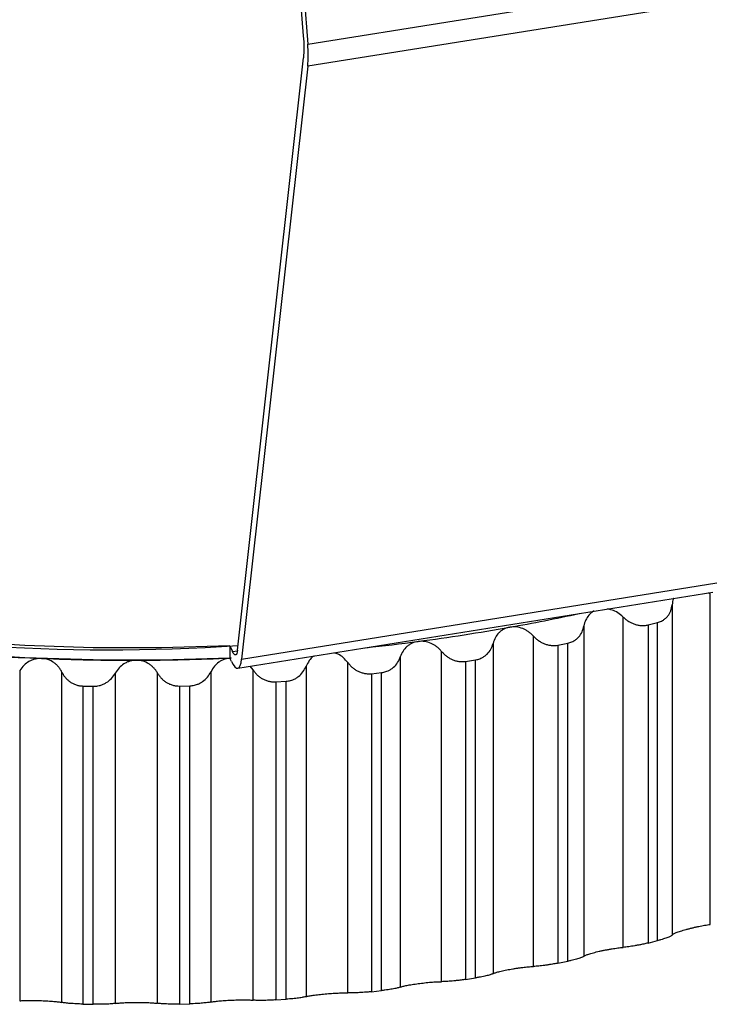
# Paper-space layout '_Isométrica' of a CAD drawing. Header units: millimetres. Extents: x -31.7 to 30, y -22.2 to 44.1.
# Tile 4 of 7: x -2.3 to 11.7, y -22.2 to -2.3. Entities that reach past the tile are written whole.
import ezdxf

# ---------------------------------------------------------------- set-up
doc = ezdxf.new("R2010")
doc.units = ezdxf.units.MM

psp = doc.layouts.new('_Isométrica')

# ---------------------------------------------------------------- linework, layer by layer
at = {"color": 7, "linetype": 'Continuous', "lineweight": 25}
for p, q in [((3.503, -2.588), (2.682, 7.839)), ((2.759, 7.747), (3.587, -2.76)), ((3.587, -2.76), (13.222, -1.216)), ((13.223, -1.661), (3.587, -3.205)), ((2.164, -15.052), (3.504, -3.033)), ((3.587, -3.205), (2.247, -15.23)), ((2.247, -15.23), (11.882, -13.686)), ((2.167, -15.417), (11.803, -13.873)), ((11.749, -13.914), (11.711, -13.887)), ((11.749, -20.614), (11.749, -13.914)), ((10.976, -14.129), (10.976, -20.828)), ((9.984, -21.078), (9.984, -14.378)), ((9.186, -14.559), (9.186, -21.258)), ((10.487, -14.539), (10.68, -14.491)), ((10.487, -14.539), (10.487, -20.99)), ((10.68, -20.941), (10.68, -14.491)), ((8.164, -21.465), (8.164, -14.766)), ((2.007, -14.965), (2.007, -15.21)), ((2.007, -14.965), (2.061, -15.077)), ((7.345, -14.912), (7.345, -21.611)), ((8.661, -14.948), (8.86, -14.908)), ((8.661, -14.948), (8.661, -21.399)), ((8.86, -21.358), (8.86, -14.908)), ((2.061, -15.077), (2.163, -15.061)), ((6.3, -21.774), (6.3, -15.075)), ((2.04, -15.28), (2.007, -15.21)), ((2.478, -15.45), (2.417, -15.377)), ((4.401, -22.002), (4.401, -15.303)), ((5.464, -15.185), (5.464, -21.885)), ((6.788, -15.278), (6.991, -15.246)), ((6.788, -15.278), (6.788, -21.728)), ((6.991, -21.697), (6.991, -15.246)), ((-2.254, -15.461), (-2.254, -22.161)), ((-1.398, -22.195), (-1.398, -15.496)), ((-0.316, -15.516), (-0.316, -22.215)), ((0.541, -22.213), (0.541, -15.514)), ((1.623, -15.488), (1.623, -22.188)), ((2.478, -22.149), (2.478, -15.45)), ((3.553, -15.378), (3.553, -22.077)), ((4.878, -15.527), (5.084, -15.504)), ((4.878, -15.527), (4.878, -21.977)), ((5.084, -21.955), (5.084, -15.504)), ((0.988, -15.777), (1.198, -15.772)), ((1.198, -22.223), (1.198, -15.772)), ((2.941, -15.694), (3.15, -15.68)), ((2.941, -15.694), (2.941, -22.144)), ((3.15, -22.13), (3.15, -15.68)), ((-0.971, -15.778), (-0.761, -15.782)), ((-0.971, -15.778), (-0.971, -22.228)), ((-0.761, -22.232), (-0.761, -15.782)), ((0.988, -15.777), (0.988, -22.228)), ((10.487, -20.99), (10.68, -20.941)), ((8.661, -21.399), (8.86, -21.358)), ((6.788, -21.728), (6.991, -21.697)), ((4.878, -21.977), (5.084, -21.955)), ((2.941, -22.144), (3.15, -22.13)), ((-0.971, -22.228), (-0.761, -22.232)), ((0.988, -22.228), (1.198, -22.223))]:
    psp.add_line(p, q, dxfattribs=at)
at = {"color": 7, "linetype": 'Continuous', "lineweight": 25, "flags": 128}
for points in [[(2.007, -14.965), (0.621, -15.005), (-0.766, -15.003), (-2.151, -14.958), (-3.529, -14.871)], [(2.007, -15.21), (0.621, -15.25), (-0.766, -15.248), (-2.151, -15.203), (-3.529, -15.116)], [(2.164, -15.052), (2.158, -15.09), (2.149, -15.118), (2.139, -15.137), (2.126, -15.145), (2.111, -15.144), (2.095, -15.131), (2.078, -15.109), (2.061, -15.077)], [(2.04, -15.28), (2.075, -15.343), (2.109, -15.388), (2.141, -15.412), (2.17, -15.416), (2.196, -15.399), (2.218, -15.361), (2.235, -15.304), (2.247, -15.23)]]:
    psp.add_lwpolyline(points, dxfattribs=at)
at = {"color": 7, "linetype": 'Continuous', "lineweight": 25}
for centre, radius, start, end in [((0.339, -2.845), 3.175, 0.1776, 4.6472), ((1.145, -2.987), 2.452, 354.8951, 5.3011), ((1.707, -2.846), 1.807, 354.0626, 0.3331), ((-0.42, 23.59), 38.634, 242.2902, 273.8508), ((0.596, 25.138), 40.35, 280.1157, 282.1516), ((0.303, 26.78), 42.017, 277.5545, 280.1152), ((0.146, 27.933), 43.181, 276.1437, 277.5604), ((-0.02, 29.264), 44.518, 265.2335, 267.6973), ((0, 29.724), 44.978, 267.6956, 270.1426), ((0.001, 29.695), 44.95, 270.1408, 272.5888)]:
    psp.add_arc(centre, radius, start, end, dxfattribs=at)
for points, knots in [([(10.68, -14.491), (10.694, -14.487), (10.722, -14.479), (10.761, -14.461), (10.804, -14.436), (10.848, -14.402), (10.904, -14.342), (10.956, -14.252), (10.97, -14.17), (10.976, -14.129)], [0, 0, 0, 0, 0.082853, 0.165927, 0.250138, 0.374253, 0.499646, 0.745169, 1, 1, 1, 1]), ([(11.008, -14), (11.007, -14.002), (10.985, -14.04), (10.981, -14.086), (10.976, -14.129)], [0, 0, 0, 0, 0.04793, 1, 1, 1, 1]), ([(9.391, -14.259), (9.388, -14.26), (9.344, -14.277), (9.284, -14.339), (9.215, -14.439), (9.196, -14.517), (9.186, -14.559)], [0, 0, 0, 0, 0.025239, 0.354602, 0.657232, 1, 1, 1, 1]), ([(9.984, -14.378), (9.948, -14.348), (9.88, -14.289), (9.768, -14.233), (9.694, -14.221), (9.661, -14.216)], [0, 0, 0, 0, 0.388121, 0.730911, 1, 1, 1, 1]), ([(9.984, -14.378), (10.002, -14.395), (10.036, -14.426), (10.093, -14.466), (10.154, -14.5), (10.218, -14.526), (10.285, -14.544), (10.353, -14.552), (10.422, -14.552), (10.466, -14.543), (10.487, -14.539)], [0, 0, 0, 0, 0.129306, 0.25435, 0.377085, 0.499572, 0.624384, 0.748815, 0.875527, 1, 1, 1, 1]), ([(8.164, -14.766), (8.147, -14.749), (8.114, -14.715), (8.059, -14.673), (8.003, -14.639), (7.923, -14.602), (7.814, -14.572), (7.726, -14.58), (7.683, -14.584)], [0, 0, 0, 0, 0.136995, 0.265987, 0.387199, 0.500898, 0.756604, 1, 1, 1, 1]), ([(8.86, -14.908), (8.874, -14.904), (8.903, -14.898), (8.944, -14.882), (8.989, -14.859), (9.037, -14.827), (9.097, -14.769), (9.156, -14.682), (9.176, -14.6), (9.186, -14.559)], [0, 0, 0, 0, 0.082854, 0.165927, 0.250138, 0.374253, 0.499646, 0.745169, 1, 1, 1, 1]), ([(7.683, -14.584), (7.662, -14.589), (7.621, -14.598), (7.562, -14.623), (7.508, -14.657), (7.447, -14.71), (7.383, -14.794), (7.358, -14.871), (7.345, -14.912)], [0, 0, 0, 0, 0.120675, 0.243707, 0.36983, 0.499724, 0.734306, 1, 1, 1, 1]), ([(8.164, -14.766), (8.181, -14.783), (8.213, -14.816), (8.268, -14.858), (8.327, -14.894), (8.39, -14.923), (8.456, -14.944), (8.525, -14.955), (8.594, -14.958), (8.639, -14.951), (8.661, -14.948)], [0, 0, 0, 0, 0.129306, 0.254351, 0.377086, 0.499572, 0.624384, 0.748815, 0.875527, 1, 1, 1, 1]), ([(5.827, -14.873), (5.806, -14.876), (5.764, -14.884), (5.703, -14.907), (5.646, -14.938), (5.58, -14.988), (5.511, -15.069), (5.48, -15.145), (5.464, -15.185)], [0, 0, 0, 0, 0.120675, 0.243707, 0.36983, 0.499725, 0.734306, 1, 1, 1, 1]), ([(6.3, -15.075), (6.284, -15.057), (6.253, -15.022), (6.2, -14.977), (6.146, -14.941), (6.068, -14.901), (5.96, -14.866), (5.871, -14.871), (5.827, -14.873)], [0, 0, 0, 0, 0.136996, 0.265989, 0.387201, 0.500901, 0.756605, 1, 1, 1, 1]), ([(6.991, -15.246), (7.006, -15.243), (7.035, -15.238), (7.078, -15.224), (7.125, -15.203), (7.175, -15.173), (7.24, -15.118), (7.306, -15.033), (7.332, -14.953), (7.345, -14.912)], [0, 0, 0, 0, 0.082854, 0.165927, 0.250138, 0.374253, 0.499646, 0.745169, 1, 1, 1, 1]), ([(3.715, -15.169), (3.71, -15.171), (3.669, -15.194), (3.61, -15.265), (3.573, -15.339), (3.553, -15.378)], [0, 0, 0, 0, 0.061644, 0.501643, 1, 1, 1, 1]), ([(4.401, -15.303), (4.371, -15.268), (4.315, -15.202), (4.215, -15.133), (4.146, -15.113), (4.118, -15.104)], [0, 0, 0, 0, 0.399375, 0.752103, 1, 1, 1, 1]), ([(6.3, -15.075), (6.315, -15.092), (6.345, -15.127), (6.398, -15.172), (6.455, -15.21), (6.516, -15.241), (6.581, -15.265), (6.65, -15.279), (6.72, -15.285), (6.765, -15.28), (6.788, -15.278)], [0, 0, 0, 0, 0.129306, 0.254351, 0.377086, 0.499572, 0.624385, 0.748815, 0.875527, 1, 1, 1, 1]), ([(-1.809, -15.218), (-1.831, -15.218), (-1.875, -15.218), (-1.941, -15.23), (-2.006, -15.251), (-2.084, -15.289), (-2.175, -15.355), (-2.227, -15.425), (-2.254, -15.461)], [0, 0, 0, 0, 0.120675, 0.243707, 0.36983, 0.499725, 0.734306, 1, 1, 1, 1]), ([(-1.398, -15.496), (-1.409, -15.476), (-1.43, -15.436), (-1.469, -15.384), (-1.513, -15.339), (-1.579, -15.287), (-1.676, -15.235), (-1.765, -15.224), (-1.809, -15.218)], [0, 0, 0, 0, 0.136996, 0.265989, 0.387202, 0.500902, 0.756606, 1, 1, 1, 1]), ([(0.111, -15.254), (0.09, -15.255), (0.046, -15.257), (-0.019, -15.272), (-0.083, -15.295), (-0.159, -15.337), (-0.245, -15.407), (-0.292, -15.478), (-0.316, -15.516)], [0, 0, 0, 0, 0.120675, 0.243707, 0.36983, 0.499725, 0.734306, 1, 1, 1, 1]), ([(0.541, -15.514), (0.529, -15.494), (0.506, -15.456), (0.462, -15.406), (0.416, -15.363), (0.346, -15.313), (0.246, -15.265), (0.155, -15.258), (0.111, -15.254)], [0, 0, 0, 0, 0.136996, 0.265989, 0.387201, 0.500902, 0.756606, 1, 1, 1, 1]), ([(2.031, -15.209), (2.01, -15.21), (1.966, -15.214), (1.902, -15.232), (1.84, -15.258), (1.767, -15.303), (1.686, -15.376), (1.645, -15.45), (1.623, -15.488)], [0, 0, 0, 0, 0.120675, 0.243707, 0.36983, 0.499725, 0.734306, 1, 1, 1, 1]), ([(4.401, -15.303), (4.415, -15.321), (4.443, -15.357), (4.493, -15.404), (4.547, -15.445), (4.607, -15.478), (4.671, -15.505), (4.739, -15.522), (4.808, -15.531), (4.855, -15.528), (4.878, -15.527)], [0, 0, 0, 0, 0.129306, 0.254351, 0.377086, 0.499573, 0.624385, 0.748815, 0.875527, 1, 1, 1, 1]), ([(5.084, -15.504), (5.099, -15.502), (5.129, -15.497), (5.173, -15.485), (5.222, -15.467), (5.275, -15.439), (5.344, -15.386), (5.417, -15.305), (5.448, -15.226), (5.464, -15.185)], [0, 0, 0, 0, 0.082854, 0.165927, 0.250138, 0.374253, 0.499646, 0.745169, 1, 1, 1, 1]), ([(-1.398, -15.496), (-1.388, -15.516), (-1.367, -15.555), (-1.328, -15.607), (-1.282, -15.654), (-1.23, -15.695), (-1.172, -15.73), (-1.108, -15.756), (-1.041, -15.773), (-0.994, -15.776), (-0.971, -15.778)], [0, 0, 0, 0, 0.129306, 0.254351, 0.377086, 0.499573, 0.624385, 0.748816, 0.875527, 1, 1, 1, 1]), ([(-0.761, -15.782), (-0.745, -15.782), (-0.714, -15.781), (-0.668, -15.775), (-0.616, -15.763), (-0.557, -15.742), (-0.478, -15.699), (-0.388, -15.628), (-0.341, -15.554), (-0.316, -15.516)], [0, 0, 0, 0, 0.082854, 0.165927, 0.250138, 0.374253, 0.499646, 0.745169, 1, 1, 1, 1]), ([(0.541, -15.514), (0.553, -15.534), (0.576, -15.571), (0.619, -15.623), (0.668, -15.668), (0.723, -15.706), (0.783, -15.738), (0.849, -15.761), (0.918, -15.776), (0.965, -15.777), (0.988, -15.777)], [0, 0, 0, 0, 0.1293059, 0.2543511, 0.3770863, 0.4995729, 0.6243853, 0.7488156, 0.8755271, 1, 1, 1, 1]), ([(1.198, -15.772), (1.213, -15.772), (1.244, -15.77), (1.29, -15.762), (1.341, -15.747), (1.398, -15.724), (1.475, -15.678), (1.559, -15.603), (1.601, -15.527), (1.623, -15.488)], [0, 0, 0, 0, 0.082854, 0.165927, 0.250138, 0.374253, 0.499646, 0.745169, 1, 1, 1, 1]), ([(2.478, -15.45), (2.491, -15.469), (2.517, -15.505), (2.563, -15.555), (2.615, -15.597), (2.672, -15.634), (2.735, -15.663), (2.802, -15.683), (2.871, -15.695), (2.918, -15.694), (2.941, -15.694)], [0, 0, 0, 0, 0.129306, 0.254351, 0.377086, 0.499573, 0.624385, 0.748815, 0.875527, 1, 1, 1, 1]), ([(3.15, -15.68), (3.165, -15.678), (3.195, -15.675), (3.24, -15.665), (3.291, -15.648), (3.345, -15.623), (3.419, -15.573), (3.497, -15.495), (3.534, -15.417), (3.553, -15.378)], [0, 0, 0, 0, 0.082854, 0.165927, 0.250138, 0.374253, 0.499646, 0.745169, 1, 1, 1, 1]), ([(10.976, -20.828), (10.979, -20.824), (10.985, -20.818), (11.003, -20.806), (11.028, -20.793), (11.07, -20.775), (11.141, -20.749), (11.22, -20.726), (11.258, -20.715)], [0, 0, 0, 0, 0.136996, 0.265989, 0.387201, 0.500902, 0.756606, 1, 1, 1, 1]), ([(11.258, -20.715), (11.278, -20.71), (11.318, -20.699), (11.383, -20.683), (11.449, -20.667), (11.535, -20.649), (11.641, -20.629), (11.712, -20.619), (11.749, -20.614)], [0, 0, 0, 0, 0.120675, 0.243707, 0.36983, 0.499725, 0.734306, 1, 1, 1, 1]), ([(10.976, -20.828), (10.974, -20.831), (10.968, -20.838), (10.95, -20.85), (10.924, -20.863), (10.891, -20.877), (10.849, -20.892), (10.799, -20.908), (10.743, -20.925), (10.701, -20.936), (10.68, -20.941)], [0, 0, 0, 0, 0.129306, 0.254351, 0.377086, 0.499573, 0.624385, 0.748816, 0.875527, 1, 1, 1, 1]), ([(9.186, -21.258), (9.19, -21.255), (9.199, -21.249), (9.222, -21.237), (9.25, -21.226), (9.298, -21.21), (9.375, -21.187), (9.456, -21.167), (9.496, -21.158)], [0, 0, 0, 0, 0.136996, 0.265989, 0.387201, 0.500901, 0.756606, 1, 1, 1, 1]), ([(9.496, -21.158), (9.517, -21.154), (9.558, -21.144), (9.624, -21.131), (9.691, -21.119), (9.776, -21.104), (9.88, -21.088), (9.948, -21.081), (9.984, -21.078)], [0, 0, 0, 0, 0.120675, 0.243707, 0.36983, 0.499725, 0.734306, 1, 1, 1, 1]), ([(10.487, -20.99), (10.473, -20.993), (10.444, -21), (10.399, -21.01), (10.346, -21.022), (10.285, -21.034), (10.197, -21.05), (10.089, -21.067), (10.02, -21.074), (9.984, -21.078)], [0, 0, 0, 0, 0.082854, 0.165927, 0.250138, 0.374253, 0.499646, 0.745169, 1, 1, 1, 1]), ([(9.186, -21.258), (9.181, -21.262), (9.173, -21.268), (9.15, -21.279), (9.12, -21.291), (9.082, -21.303), (9.037, -21.317), (8.984, -21.331), (8.925, -21.345), (8.881, -21.354), (8.86, -21.358)], [0, 0, 0, 0, 0.129306, 0.254351, 0.377086, 0.499573, 0.624385, 0.748815, 0.875527, 1, 1, 1, 1]), ([(7.345, -21.611), (7.351, -21.608), (7.363, -21.602), (7.39, -21.592), (7.422, -21.582), (7.475, -21.568), (7.558, -21.548), (7.642, -21.532), (7.683, -21.525)], [0, 0, 0, 0, 0.136996, 0.265989, 0.387201, 0.500901, 0.756605, 1, 1, 1, 1]), ([(7.683, -21.525), (7.704, -21.521), (7.746, -21.514), (7.812, -21.503), (7.88, -21.494), (7.964, -21.483), (8.066, -21.471), (8.13, -21.467), (8.164, -21.465)], [0, 0, 0, 0, 0.120675, 0.243708, 0.369831, 0.499725, 0.734306, 1, 1, 1, 1]), ([(8.661, -21.399), (8.647, -21.401), (8.617, -21.407), (8.572, -21.415), (8.518, -21.424), (8.457, -21.434), (8.369, -21.446), (8.264, -21.458), (8.198, -21.463), (8.164, -21.465)], [0, 0, 0, 0, 0.082854, 0.165927, 0.250138, 0.374253, 0.499646, 0.745169, 1, 1, 1, 1]), ([(6.788, -21.728), (6.773, -21.731), (6.743, -21.735), (6.697, -21.741), (6.643, -21.748), (6.582, -21.755), (6.496, -21.764), (6.393, -21.771), (6.331, -21.773), (6.3, -21.774)], [0, 0, 0, 0, 0.082854, 0.165927, 0.250138, 0.374253, 0.499646, 0.745169, 1, 1, 1, 1]), ([(7.345, -21.611), (7.339, -21.614), (7.328, -21.62), (7.3, -21.63), (7.266, -21.64), (7.225, -21.651), (7.176, -21.663), (7.119, -21.674), (7.058, -21.686), (7.013, -21.693), (6.991, -21.697)], [0, 0, 0, 0, 0.129306, 0.254351, 0.377086, 0.499573, 0.624385, 0.748815, 0.875527, 1, 1, 1, 1]), ([(5.464, -21.885), (5.456, -21.887), (5.442, -21.893), (5.411, -21.901), (5.373, -21.91), (5.328, -21.919), (5.275, -21.929), (5.216, -21.938), (5.152, -21.947), (5.107, -21.952), (5.084, -21.955)], [0, 0, 0, 0, 0.129306, 0.254351, 0.377086, 0.499572, 0.624385, 0.748815, 0.875527, 1, 1, 1, 1]), ([(5.464, -21.885), (5.471, -21.882), (5.486, -21.876), (5.518, -21.868), (5.554, -21.859), (5.611, -21.847), (5.699, -21.831), (5.785, -21.819), (5.827, -21.813)], [0, 0, 0, 0, 0.136996, 0.265989, 0.387201, 0.500901, 0.756605, 1, 1, 1, 1]), ([(5.827, -21.813), (5.849, -21.81), (5.892, -21.805), (5.958, -21.797), (6.025, -21.79), (6.108, -21.783), (6.207, -21.776), (6.268, -21.774), (6.3, -21.774)], [0, 0, 0, 0, 0.120675, 0.243707, 0.36983, 0.499725, 0.734306, 1, 1, 1, 1]), ([(-2.254, -22.161), (-2.24, -22.16), (-2.215, -22.158), (-2.168, -22.156), (-2.119, -22.154), (-2.047, -22.154), (-1.944, -22.154), (-1.853, -22.157), (-1.809, -22.159)], [0, 0, 0, 0, 0.136996, 0.265988, 0.3872, 0.5009, 0.756605, 1, 1, 1, 1]), ([(-1.809, -22.159), (-1.787, -22.16), (-1.744, -22.161), (-1.68, -22.165), (-1.618, -22.169), (-1.544, -22.175), (-1.462, -22.184), (-1.42, -22.191), (-1.398, -22.195)], [0, 0, 0, 0, 0.120675, 0.243707, 0.36983, 0.499724, 0.734306, 1, 1, 1, 1]), ([(1.623, -22.188), (1.633, -22.186), (1.654, -22.182), (1.693, -22.176), (1.736, -22.171), (1.802, -22.164), (1.898, -22.156), (1.988, -22.151), (2.031, -22.149)], [0, 0, 0, 0, 0.136995, 0.265987, 0.387199, 0.500899, 0.756604, 1, 1, 1, 1]), ([(2.031, -22.149), (2.053, -22.148), (2.097, -22.146), (2.163, -22.144), (2.228, -22.143), (2.307, -22.143), (2.399, -22.144), (2.45, -22.147), (2.478, -22.149)], [0, 0, 0, 0, 0.120675, 0.243707, 0.36983, 0.499724, 0.734306, 1, 1, 1, 1]), ([(2.941, -22.144), (2.925, -22.145), (2.895, -22.147), (2.848, -22.149), (2.795, -22.152), (2.735, -22.153), (2.653, -22.155), (2.558, -22.154), (2.505, -22.151), (2.478, -22.149)], [0, 0, 0, 0, 0.082854, 0.165927, 0.250138, 0.374253, 0.499646, 0.745169, 1, 1, 1, 1]), ([(3.553, -22.077), (3.544, -22.079), (3.527, -22.084), (3.492, -22.091), (3.45, -22.099), (3.401, -22.106), (3.346, -22.113), (3.284, -22.119), (3.219, -22.125), (3.172, -22.129), (3.15, -22.13)], [0, 0, 0, 0, 0.129306, 0.254351, 0.377086, 0.499572, 0.624384, 0.748815, 0.875527, 1, 1, 1, 1]), ([(3.553, -22.077), (3.562, -22.075), (3.58, -22.07), (3.615, -22.063), (3.655, -22.056), (3.717, -22.046), (3.809, -22.034), (3.897, -22.026), (3.94, -22.022)], [0, 0, 0, 0, 0.136995, 0.265987, 0.387199, 0.500898, 0.756604, 1, 1, 1, 1]), ([(3.94, -22.022), (3.962, -22.02), (4.005, -22.016), (4.072, -22.011), (4.138, -22.007), (4.219, -22.004), (4.315, -22.001), (4.371, -22.002), (4.401, -22.002)], [0, 0, 0, 0, 0.120675, 0.243707, 0.36983, 0.499724, 0.734306, 1, 1, 1, 1]), ([(4.878, -21.977), (4.863, -21.979), (4.832, -21.982), (4.786, -21.986), (4.732, -21.991), (4.671, -21.995), (4.587, -22), (4.488, -22.004), (4.43, -22.003), (4.401, -22.002)], [0, 0, 0, 0, 0.082854, 0.165927, 0.250138, 0.374253, 0.499646, 0.745169, 1, 1, 1, 1]), ([(-0.971, -22.228), (-0.986, -22.228), (-1.017, -22.227), (-1.063, -22.226), (-1.114, -22.223), (-1.171, -22.22), (-1.248, -22.215), (-1.333, -22.206), (-1.376, -22.199), (-1.398, -22.195)], [0, 0, 0, 0, 0.082853, 0.165927, 0.250138, 0.374253, 0.499646, 0.745169, 1, 1, 1, 1]), ([(-0.316, -22.215), (-0.328, -22.217), (-0.351, -22.22), (-0.394, -22.224), (-0.442, -22.227), (-0.497, -22.23), (-0.557, -22.232), (-0.622, -22.233), (-0.691, -22.233), (-0.737, -22.233), (-0.761, -22.232)], [0, 0, 0, 0, 0.129305, 0.25435, 0.377085, 0.499571, 0.624384, 0.748815, 0.875527, 1, 1, 1, 1]), ([(-0.316, -22.215), (-0.304, -22.214), (-0.281, -22.211), (-0.238, -22.207), (-0.192, -22.204), (-0.123, -22.2), (-0.023, -22.196), (0.068, -22.195), (0.111, -22.195)], [0, 0, 0, 0, 0.136995, 0.265988, 0.3872, 0.500899, 0.756605, 1, 1, 1, 1]), ([(0.111, -22.195), (0.133, -22.195), (0.177, -22.195), (0.242, -22.196), (0.306, -22.197), (0.383, -22.2), (0.469, -22.205), (0.516, -22.21), (0.541, -22.213)], [0, 0, 0, 0, 0.120675, 0.243707, 0.36983, 0.499724, 0.734306, 1, 1, 1, 1]), ([(0.988, -22.228), (0.972, -22.228), (0.941, -22.229), (0.895, -22.229), (0.842, -22.229), (0.784, -22.229), (0.704, -22.226), (0.614, -22.222), (0.566, -22.216), (0.541, -22.213)], [0, 0, 0, 0, 0.082853, 0.165927, 0.250138, 0.374253, 0.499646, 0.745169, 1, 1, 1, 1]), ([(1.623, -22.188), (1.613, -22.19), (1.592, -22.193), (1.553, -22.199), (1.508, -22.204), (1.456, -22.209), (1.399, -22.214), (1.335, -22.218), (1.268, -22.221), (1.221, -22.222), (1.198, -22.223)], [0, 0, 0, 0, 0.129306, 0.25435, 0.377085, 0.499572, 0.624384, 0.748815, 0.875527, 1, 1, 1, 1])]:
    psp.add_open_spline(points, degree=3, knots=knots, dxfattribs=at)

doc.saveas('drawing.dxf')
